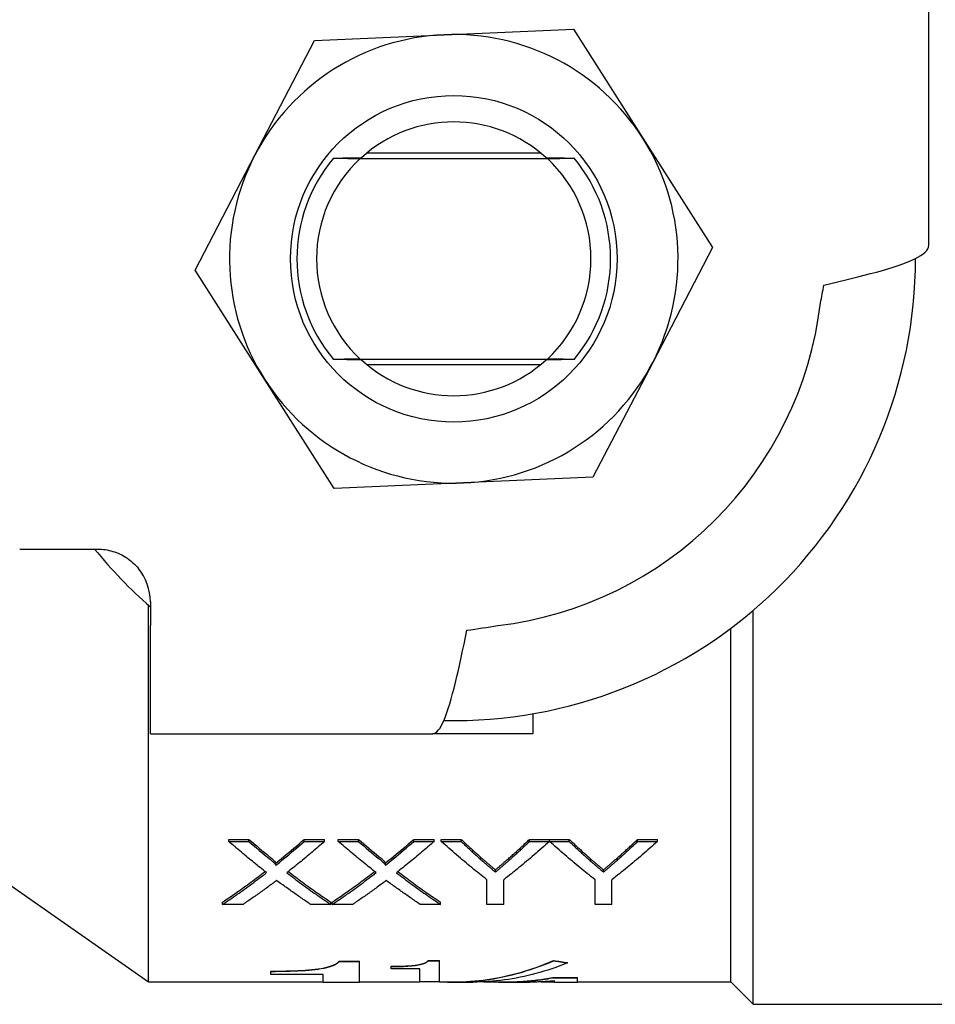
# Model space of a CAD drawing. Header units: millimetres. Extents: x 64 to 3509, y -40 to 420.
# Tile 9 of 12: x 312 to 347, y 362 to 399. Entities that reach past the tile are written whole.
import ezdxf

# ---------------------------------------------------------------- set-up
doc = ezdxf.new("R2010")
doc.units = ezdxf.units.MM
doc.layers.add('DETAIL', color=2, linetype='Continuous')

msp = doc.modelspace()

# ---------------------------------------------------------------- linework, layer by layer
at = {"layer": 'DETAIL'}
for p, q in [((346.322, 390.432), (346.322, 400.934)), ((327.953, 398.426), (332.856, 398.639)), ((332.856, 398.639), (335.492, 394.499)), ((320.783, 393.86), (323.05, 398.212)), ((323.05, 398.212), (327.953, 398.426)), ((335.492, 394.499), (338.128, 390.36)), ((318.517, 389.507), (320.783, 393.86)), ((324.773, 393.734), (331.872, 393.734)), ((331.626, 393.934), (325.018, 393.934)), ((338.128, 390.36), (335.861, 386.007)), ((321.153, 385.368), (318.517, 389.507)), ((324.773, 386.134), (331.872, 386.134)), ((325.018, 385.934), (331.626, 385.934)), ((335.861, 386.007), (333.595, 381.655)), ((323.789, 381.228), (321.153, 385.368)), ((328.692, 381.442), (323.789, 381.228)), ((333.595, 381.655), (328.692, 381.442)), ((311.871, 378.934), (314.822, 378.934)), ((316.822, 376.934), (316.822, 376.034)), ((316.749, 362.534), (316.749, 376.807)), ((339.672, 361.684), (339.672, 376.613)), ((316.822, 371.934), (316.822, 376.034)), ((338.822, 362.534), (338.822, 375.934)), ((331.322, 372.693), (331.322, 371.934)), ((316.822, 371.934), (327.518, 371.934)), ((331.322, 371.934), (327.518, 371.934)), ((319.794, 367.854), (319.794, 367.935)), ((319.794, 367.935), (320.558, 367.935)), ((320.558, 367.854), (320.558, 367.935)), ((322.653, 367.854), (322.653, 367.935)), ((322.653, 367.935), (323.428, 367.935)), ((323.428, 367.854), (323.428, 367.935)), ((323.947, 367.854), (323.947, 367.935)), ((323.947, 367.935), (324.712, 367.935)), ((324.712, 367.854), (324.712, 367.935)), ((326.807, 367.854), (326.807, 367.935)), ((326.807, 367.935), (327.582, 367.935)), ((327.582, 367.854), (327.582, 367.935)), ((327.85, 367.854), (327.85, 367.935)), ((327.85, 367.935), (328.601, 367.935)), ((328.601, 367.854), (328.601, 367.935)), ((331.195, 367.854), (331.195, 367.935)), ((331.195, 367.935), (331.946, 367.935)), ((331.946, 367.854), (331.946, 367.935)), ((331.956, 367.854), (331.956, 367.935)), ((331.956, 367.935), (332.697, 367.935)), ((332.697, 367.854), (332.697, 367.935)), ((335.291, 367.854), (335.291, 367.935)), ((335.291, 367.935), (336.042, 367.935)), ((336.042, 367.854), (336.042, 367.935)), ((319.794, 367.854), (320.558, 367.854)), ((322.653, 367.854), (323.428, 367.854)), ((323.947, 367.854), (324.712, 367.854)), ((326.807, 367.854), (327.582, 367.854)), ((327.85, 367.854), (328.601, 367.854)), ((331.195, 367.854), (331.946, 367.854)), ((331.956, 367.854), (332.697, 367.854)), ((335.291, 367.854), (336.042, 367.854)), ((321.577, 366.953), (321.577, 367.036)), ((325.73, 366.953), (325.73, 367.036)), ((329.899, 366.693), (329.899, 366.778)), ((333.995, 366.693), (333.995, 366.778)), ((310.822, 366.684), (316.749, 362.534)), ((329.58, 365.471), (329.58, 366.404)), ((330.215, 365.471), (330.215, 366.404)), ((333.677, 365.471), (333.677, 366.404)), ((334.311, 365.471), (334.311, 366.404)), ((319.563, 365.471), (319.563, 365.56)), ((320.337, 365.471), (319.563, 365.471)), ((323.659, 365.471), (322.894, 365.471)), ((323.659, 365.471), (323.659, 365.56)), ((323.717, 365.471), (323.717, 365.56)), ((324.491, 365.471), (323.717, 365.471)), ((327.813, 365.471), (327.047, 365.471)), ((327.813, 365.471), (327.813, 365.56)), ((330.215, 365.471), (329.58, 365.471)), ((334.311, 365.471), (333.677, 365.471)), ((323.984, 363.308), (323.984, 363.318)), ((323.984, 363.318), (324.748, 363.318)), ((323.984, 363.308), (324.748, 363.308)), ((324.748, 363.308), (324.748, 363.318)), ((324.748, 362.524), (324.748, 363.308)), ((325.947, 363.113), (325.947, 363.123)), ((325.947, 363.03), (325.947, 363.113)), ((327.363, 363.337), (327.363, 363.347)), ((327.363, 363.347), (327.78, 363.347)), ((327.363, 363.337), (327.78, 363.337)), ((327.78, 363.337), (327.78, 363.347)), ((327.78, 362.53), (327.78, 363.337)), ((332.107, 363.333), (332.107, 363.342)), ((332.635, 363.254), (332.635, 363.264)), ((321.387, 362.932), (321.387, 362.942)), ((321.387, 362.811), (321.387, 362.932)), ((323.373, 362.811), (321.387, 362.811)), ((323.373, 362.524), (323.373, 362.811)), ((327.03, 363.03), (325.947, 363.03)), ((327.03, 362.53), (327.03, 363.03)), ((332.072, 362.686), (332.072, 362.696)), ((332.072, 362.696), (333.017, 362.696)), ((332.072, 362.686), (333.017, 362.686)), ((333.017, 362.686), (333.017, 362.696)), ((333.017, 362.524), (333.017, 362.686)), ((316.749, 362.534), (323.373, 362.534)), ((323.373, 362.524), (324.748, 362.524)), ((324.748, 362.534), (327.03, 362.534)), ((327.78, 362.53), (327.03, 362.53)), ((327.78, 362.534), (328.329, 362.534)), ((328.329, 362.524), (329.045, 362.524)), ((329.464, 362.534), (330.278, 362.534)), ((330.278, 362.524), (331.187, 362.524)), ((331.234, 362.57), (331.234, 362.57)), ((331.632, 362.534), (332.142, 362.534)), ((332.142, 362.524), (332.142, 362.57)), ((332.142, 362.524), (333.017, 362.524)), ((333.017, 362.534), (338.822, 362.534)), ((338.822, 362.534), (339.672, 361.684)), ((339.672, 361.684), (346.822, 361.684))]:
    msp.add_line(p, q, dxfattribs=at)
at = {"layer": 'DETAIL', "flags": 128}
for points in [[(323.764, 393.748), (323.811, 393.749), (323.858, 393.75), (323.904, 393.751), (323.951, 393.751), (323.997, 393.752), (324.042, 393.753), (324.088, 393.753), (324.133, 393.754), (324.178, 393.755), (324.222, 393.755), (324.267, 393.756), (324.311, 393.756), (324.355, 393.757), (324.398, 393.758), (324.442, 393.758), (324.485, 393.759), (324.528, 393.76), (324.571, 393.76), (324.613, 393.761), (324.656, 393.761), (324.698, 393.762), (324.74, 393.762), (324.781, 393.763), (324.823, 393.764)], [(323.764, 393.748), (323.805, 393.748), (323.847, 393.747), (323.888, 393.747), (323.929, 393.746), (323.971, 393.745), (324.013, 393.745), (324.054, 393.744), (324.096, 393.743), (324.138, 393.743), (324.179, 393.742), (324.221, 393.741), (324.263, 393.741), (324.305, 393.74), (324.347, 393.74), (324.39, 393.739), (324.432, 393.738), (324.474, 393.738), (324.517, 393.737), (324.559, 393.737), (324.602, 393.736), (324.644, 393.735), (324.687, 393.735), (324.73, 393.734), (324.773, 393.734)], [(331.822, 393.764), (331.863, 393.763), (331.905, 393.762), (331.947, 393.762), (331.989, 393.761), (332.031, 393.761), (332.074, 393.76), (332.117, 393.76), (332.16, 393.759), (332.203, 393.758), (332.246, 393.758), (332.29, 393.757), (332.334, 393.756), (332.378, 393.756), (332.422, 393.755), (332.467, 393.755), (332.512, 393.754), (332.557, 393.753), (332.602, 393.753), (332.648, 393.752), (332.694, 393.751), (332.74, 393.751), (332.787, 393.75), (332.833, 393.749), (332.881, 393.748)], [(331.872, 393.734), (331.915, 393.734), (331.958, 393.735), (332, 393.735), (332.043, 393.736), (332.086, 393.737), (332.128, 393.737), (332.17, 393.738), (332.213, 393.738), (332.255, 393.739), (332.297, 393.74), (332.339, 393.74), (332.381, 393.741), (332.423, 393.741), (332.465, 393.742), (332.507, 393.743), (332.549, 393.743), (332.59, 393.744), (332.632, 393.745), (332.674, 393.745), (332.715, 393.746), (332.757, 393.747), (332.798, 393.747), (332.839, 393.748), (332.881, 393.748)], [(342.348, 388.934), (342.61, 388.996), (342.871, 389.058), (343.129, 389.121), (343.384, 389.183), (343.634, 389.246), (343.878, 389.308), (344.115, 389.371), (344.344, 389.433), (344.565, 389.495), (344.776, 389.558), (344.976, 389.62), (345.165, 389.683), (345.342, 389.745), (345.506, 389.807), (345.657, 389.87), (345.794, 389.932), (345.915, 389.995), (346.022, 390.057), (346.113, 390.12), (346.188, 390.182), (346.246, 390.244), (346.288, 390.307), (346.314, 390.369), (346.322, 390.432)], [(324.773, 386.134), (324.73, 386.133), (324.687, 386.132), (324.644, 386.132), (324.602, 386.131), (324.559, 386.131), (324.517, 386.13), (324.474, 386.129), (324.432, 386.129), (324.39, 386.128), (324.347, 386.128), (324.305, 386.127), (324.263, 386.126), (324.221, 386.126), (324.179, 386.125), (324.138, 386.124), (324.096, 386.124), (324.054, 386.123), (324.013, 386.123), (323.971, 386.122), (323.929, 386.121), (323.888, 386.121), (323.847, 386.12), (323.805, 386.119), (323.764, 386.119)], [(324.823, 386.104), (324.781, 386.104), (324.74, 386.105), (324.698, 386.105), (324.656, 386.106), (324.613, 386.106), (324.571, 386.107), (324.528, 386.108), (324.485, 386.108), (324.442, 386.109), (324.398, 386.109), (324.355, 386.11), (324.311, 386.111), (324.267, 386.111), (324.222, 386.112), (324.178, 386.113), (324.133, 386.113), (324.088, 386.114), (324.042, 386.115), (323.997, 386.115), (323.951, 386.116), (323.904, 386.117), (323.858, 386.117), (323.811, 386.118), (323.764, 386.119)], [(332.881, 386.119), (332.833, 386.118), (332.787, 386.117), (332.74, 386.117), (332.694, 386.116), (332.648, 386.115), (332.602, 386.115), (332.557, 386.114), (332.512, 386.113), (332.467, 386.113), (332.422, 386.112), (332.378, 386.111), (332.334, 386.111), (332.29, 386.11), (332.246, 386.109), (332.203, 386.109), (332.16, 386.108), (332.117, 386.108), (332.074, 386.107), (332.031, 386.106), (331.989, 386.106), (331.947, 386.105), (331.905, 386.105), (331.863, 386.104), (331.822, 386.104)], [(332.881, 386.119), (332.839, 386.119), (332.798, 386.12), (332.757, 386.121), (332.715, 386.121), (332.674, 386.122), (332.632, 386.123), (332.59, 386.123), (332.549, 386.124), (332.507, 386.124), (332.465, 386.125), (332.423, 386.126), (332.381, 386.126), (332.339, 386.127), (332.297, 386.128), (332.255, 386.128), (332.213, 386.129), (332.17, 386.129), (332.128, 386.13), (332.086, 386.131), (332.043, 386.131), (332, 386.132), (331.958, 386.132), (331.915, 386.133), (331.872, 386.134)], [(314.822, 378.934), (314.895, 378.932), (314.968, 378.928), (315.041, 378.921), (315.114, 378.912), (315.186, 378.9), (315.258, 378.885), (315.329, 378.868), (315.4, 378.848), (315.469, 378.825), (315.539, 378.8), (315.607, 378.773), (315.674, 378.743), (315.74, 378.71), (315.805, 378.675), (315.869, 378.638), (315.931, 378.598), (315.992, 378.556), (316.051, 378.512), (316.109, 378.465), (316.165, 378.416), (316.219, 378.365), (316.271, 378.312), (316.322, 378.257), (316.37, 378.2)], [(327.518, 371.934), (327.573, 371.942), (327.627, 371.967), (327.681, 372.008), (327.736, 372.066), (327.79, 372.139), (327.844, 372.229), (327.899, 372.334), (327.953, 372.454), (328.007, 372.588), (328.062, 372.736), (328.116, 372.898), (328.17, 373.072), (328.225, 373.259), (328.279, 373.456), (328.333, 373.664), (328.388, 373.882), (328.442, 374.108), (328.496, 374.342), (328.551, 374.583), (328.605, 374.83), (328.659, 375.082), (328.714, 375.337), (328.768, 375.596), (328.822, 375.856)], [(328.601, 367.935), (328.637, 367.901), (328.673, 367.867), (328.71, 367.833), (328.746, 367.799), (328.782, 367.765), (328.819, 367.731), (328.855, 367.698), (328.891, 367.664), (328.928, 367.631), (328.964, 367.598), (329.001, 367.565), (329.037, 367.532), (329.073, 367.499), (329.11, 367.466), (329.146, 367.433), (329.182, 367.4), (329.219, 367.368), (329.255, 367.335), (329.291, 367.303), (329.328, 367.271), (329.364, 367.239), (329.4, 367.207), (329.437, 367.175), (329.473, 367.143)], [(330.357, 367.171), (330.392, 367.202), (330.426, 367.233), (330.461, 367.264), (330.496, 367.295), (330.531, 367.326), (330.566, 367.357), (330.601, 367.388), (330.636, 367.42), (330.671, 367.451), (330.706, 367.483), (330.741, 367.515), (330.776, 367.546), (330.811, 367.578), (330.846, 367.61), (330.881, 367.642), (330.916, 367.674), (330.95, 367.707), (330.985, 367.739), (331.02, 367.771), (331.055, 367.804), (331.09, 367.836), (331.125, 367.869), (331.16, 367.902), (331.195, 367.935)], [(332.697, 367.935), (332.733, 367.901), (332.769, 367.867), (332.806, 367.833), (332.842, 367.799), (332.879, 367.765), (332.915, 367.731), (332.951, 367.698), (332.988, 367.664), (333.024, 367.631), (333.06, 367.598), (333.097, 367.565), (333.133, 367.532), (333.169, 367.499), (333.206, 367.466), (333.242, 367.433), (333.278, 367.4), (333.315, 367.368), (333.351, 367.335), (333.388, 367.303), (333.424, 367.271), (333.46, 367.239), (333.497, 367.207), (333.533, 367.175), (333.569, 367.143)], [(334.453, 367.171), (334.488, 367.202), (334.523, 367.233), (334.558, 367.264), (334.592, 367.295), (334.627, 367.326), (334.662, 367.357), (334.697, 367.388), (334.732, 367.42), (334.767, 367.451), (334.802, 367.483), (334.837, 367.515), (334.872, 367.546), (334.907, 367.578), (334.942, 367.61), (334.977, 367.642), (335.012, 367.674), (335.047, 367.707), (335.082, 367.739), (335.116, 367.771), (335.151, 367.804), (335.186, 367.836), (335.221, 367.869), (335.256, 367.902), (335.291, 367.935)], [(321.226, 366.675), (321.166, 366.722), (321.107, 366.769), (321.047, 366.816), (320.987, 366.863), (320.927, 366.91), (320.868, 366.958), (320.808, 367.006), (320.748, 367.054), (320.689, 367.102), (320.629, 367.151), (320.569, 367.2), (320.51, 367.249), (320.45, 367.298), (320.39, 367.347), (320.331, 367.397), (320.271, 367.447), (320.211, 367.497), (320.152, 367.547), (320.092, 367.598), (320.032, 367.649), (319.973, 367.7), (319.913, 367.751), (319.853, 367.803), (319.794, 367.854)], [(323.428, 367.854), (323.368, 367.802), (323.309, 367.751), (323.249, 367.699), (323.189, 367.648), (323.13, 367.597), (323.07, 367.546), (323.01, 367.496), (322.951, 367.446), (322.891, 367.395), (322.831, 367.346), (322.772, 367.296), (322.712, 367.246), (322.652, 367.197), (322.593, 367.148), (322.533, 367.1), (322.473, 367.051), (322.414, 367.003), (322.354, 366.955), (322.294, 366.907), (322.234, 366.859), (322.175, 366.812), (322.115, 366.765), (322.055, 366.718), (321.996, 366.671)], [(325.38, 366.675), (325.32, 366.722), (325.26, 366.769), (325.201, 366.816), (325.141, 366.863), (325.081, 366.91), (325.022, 366.958), (324.962, 367.006), (324.902, 367.054), (324.843, 367.102), (324.783, 367.151), (324.723, 367.2), (324.664, 367.249), (324.604, 367.298), (324.544, 367.347), (324.485, 367.397), (324.425, 367.447), (324.365, 367.497), (324.305, 367.547), (324.246, 367.598), (324.186, 367.649), (324.126, 367.7), (324.067, 367.751), (324.007, 367.803), (323.947, 367.854)], [(327.582, 367.854), (327.522, 367.802), (327.463, 367.751), (327.403, 367.699), (327.343, 367.648), (327.284, 367.597), (327.224, 367.546), (327.164, 367.496), (327.105, 367.446), (327.045, 367.395), (326.985, 367.346), (326.925, 367.296), (326.866, 367.246), (326.806, 367.197), (326.746, 367.148), (326.687, 367.1), (326.627, 367.051), (326.567, 367.003), (326.508, 366.955), (326.448, 366.907), (326.388, 366.859), (326.329, 366.812), (326.269, 366.765), (326.209, 366.718), (326.15, 366.671)], [(329.58, 366.404), (329.508, 366.46), (329.436, 366.517), (329.364, 366.574), (329.292, 366.631), (329.22, 366.689), (329.148, 366.747), (329.076, 366.806), (329.004, 366.865), (328.931, 366.924), (328.859, 366.983), (328.787, 367.043), (328.715, 367.104), (328.643, 367.164), (328.571, 367.225), (328.499, 367.287), (328.427, 367.348), (328.355, 367.41), (328.282, 367.473), (328.21, 367.535), (328.138, 367.599), (328.066, 367.662), (327.994, 367.726), (327.922, 367.79), (327.85, 367.854)], [(328.601, 367.854), (328.637, 367.82), (328.673, 367.786), (328.71, 367.752), (328.746, 367.718), (328.782, 367.684), (328.819, 367.65), (328.855, 367.617), (328.891, 367.583), (328.928, 367.55), (328.964, 367.516), (329.001, 367.483), (329.037, 367.45), (329.073, 367.417), (329.11, 367.384), (329.146, 367.351), (329.182, 367.318), (329.219, 367.285), (329.255, 367.253), (329.291, 367.22), (329.328, 367.188), (329.364, 367.156), (329.4, 367.124), (329.437, 367.091), (329.473, 367.059)], [(331.946, 367.854), (331.874, 367.79), (331.802, 367.726), (331.73, 367.662), (331.657, 367.599), (331.585, 367.535), (331.513, 367.473), (331.441, 367.41), (331.369, 367.348), (331.297, 367.287), (331.225, 367.225), (331.153, 367.164), (331.08, 367.104), (331.008, 367.043), (330.936, 366.983), (330.864, 366.924), (330.792, 366.865), (330.72, 366.806), (330.648, 366.747), (330.576, 366.689), (330.504, 366.631), (330.431, 366.574), (330.359, 366.517), (330.287, 366.46), (330.215, 366.404)], [(330.357, 367.088), (330.392, 367.119), (330.426, 367.15), (330.461, 367.181), (330.496, 367.212), (330.531, 367.243), (330.566, 367.275), (330.601, 367.306), (330.636, 367.338), (330.671, 367.369), (330.706, 367.401), (330.741, 367.433), (330.776, 367.465), (330.811, 367.497), (330.846, 367.529), (330.881, 367.561), (330.916, 367.593), (330.95, 367.625), (330.985, 367.658), (331.02, 367.69), (331.055, 367.723), (331.09, 367.756), (331.125, 367.789), (331.16, 367.821), (331.195, 367.854)], [(333.677, 366.404), (333.605, 366.46), (333.533, 366.517), (333.462, 366.574), (333.39, 366.631), (333.318, 366.689), (333.246, 366.747), (333.175, 366.806), (333.103, 366.865), (333.031, 366.924), (332.96, 366.983), (332.888, 367.043), (332.816, 367.104), (332.745, 367.164), (332.673, 367.225), (332.601, 367.287), (332.529, 367.348), (332.458, 367.41), (332.386, 367.473), (332.314, 367.535), (332.243, 367.599), (332.171, 367.662), (332.099, 367.726), (332.028, 367.79), (331.956, 367.854)], [(332.697, 367.854), (332.733, 367.82), (332.769, 367.786), (332.806, 367.752), (332.842, 367.718), (332.879, 367.684), (332.915, 367.65), (332.951, 367.617), (332.988, 367.583), (333.024, 367.55), (333.06, 367.516), (333.097, 367.483), (333.133, 367.45), (333.169, 367.417), (333.206, 367.384), (333.242, 367.351), (333.278, 367.318), (333.315, 367.285), (333.351, 367.253), (333.388, 367.22), (333.424, 367.188), (333.46, 367.156), (333.497, 367.124), (333.533, 367.091), (333.569, 367.059)], [(336.042, 367.854), (335.97, 367.79), (335.898, 367.726), (335.826, 367.662), (335.754, 367.599), (335.681, 367.535), (335.609, 367.473), (335.537, 367.41), (335.465, 367.348), (335.393, 367.287), (335.321, 367.225), (335.249, 367.164), (335.177, 367.104), (335.105, 367.043), (335.032, 366.983), (334.96, 366.924), (334.888, 366.865), (334.816, 366.806), (334.744, 366.747), (334.672, 366.689), (334.6, 366.631), (334.528, 366.574), (334.455, 366.517), (334.383, 366.46), (334.311, 366.404)], [(334.453, 367.088), (334.488, 367.119), (334.523, 367.15), (334.558, 367.181), (334.592, 367.212), (334.627, 367.243), (334.662, 367.275), (334.697, 367.306), (334.732, 367.338), (334.767, 367.369), (334.802, 367.401), (334.837, 367.433), (334.872, 367.465), (334.907, 367.497), (334.942, 367.529), (334.977, 367.561), (335.012, 367.593), (335.047, 367.625), (335.082, 367.658), (335.116, 367.69), (335.151, 367.723), (335.186, 367.756), (335.221, 367.789), (335.256, 367.821), (335.291, 367.854)], [(321.343, 367.275), (321.359, 367.262), (321.374, 367.249), (321.388, 367.237), (321.401, 367.226), (321.413, 367.216), (321.425, 367.206), (321.436, 367.196), (321.446, 367.188), (321.455, 367.18), (321.462, 367.174), (321.468, 367.169), (321.478, 367.159), (321.491, 367.147), (321.503, 367.136), (321.514, 367.126), (321.524, 367.116), (321.533, 367.107), (321.541, 367.098), (321.548, 367.09), (321.556, 367.081), (321.563, 367.072), (321.57, 367.061), (321.575, 367.05), (321.577, 367.036)], [(321.343, 367.192), (321.359, 367.179), (321.374, 367.166), (321.388, 367.155), (321.401, 367.143), (321.413, 367.133), (321.425, 367.123), (321.436, 367.113), (321.446, 367.105), (321.455, 367.097), (321.464, 367.089), (321.471, 367.082), (321.478, 367.076), (321.491, 367.064), (321.503, 367.053), (321.514, 367.042), (321.524, 367.033), (321.532, 367.024), (321.539, 367.017), (321.55, 367.005), (321.558, 366.994), (321.565, 366.986), (321.572, 366.974), (321.575, 366.965), (321.577, 366.953)], [(325.497, 367.275), (325.513, 367.262), (325.527, 367.249), (325.542, 367.237), (325.555, 367.226), (325.567, 367.216), (325.579, 367.206), (325.59, 367.196), (325.6, 367.188), (325.609, 367.18), (325.616, 367.174), (325.622, 367.169), (325.632, 367.159), (325.645, 367.147), (325.657, 367.136), (325.668, 367.126), (325.677, 367.116), (325.686, 367.107), (325.695, 367.098), (325.702, 367.09), (325.71, 367.081), (325.717, 367.072), (325.724, 367.061), (325.729, 367.05), (325.73, 367.036)], [(325.497, 367.192), (325.513, 367.179), (325.527, 367.166), (325.542, 367.155), (325.555, 367.143), (325.567, 367.133), (325.579, 367.123), (325.59, 367.113), (325.6, 367.105), (325.609, 367.097), (325.617, 367.089), (325.625, 367.082), (325.632, 367.076), (325.645, 367.064), (325.657, 367.053), (325.668, 367.042), (325.677, 367.033), (325.686, 367.024), (325.693, 367.017), (325.704, 367.005), (325.712, 366.994), (325.719, 366.986), (325.726, 366.974), (325.729, 366.965), (325.73, 366.953)], [(329.473, 367.143), (329.497, 367.122), (329.521, 367.101), (329.544, 367.081), (329.566, 367.062), (329.588, 367.043), (329.61, 367.024), (329.631, 367.007), (329.651, 366.989), (329.67, 366.972), (329.69, 366.956), (329.708, 366.94), (329.726, 366.925), (329.744, 366.91), (329.761, 366.895), (329.777, 366.881), (329.793, 366.868), (329.808, 366.855), (329.822, 366.842), (329.837, 366.83), (329.85, 366.819), (329.863, 366.808), (329.876, 366.797), (329.887, 366.787), (329.899, 366.778)], [(329.899, 366.778), (329.915, 366.791), (329.932, 366.805), (329.949, 366.82), (329.966, 366.834), (329.983, 366.849), (330.001, 366.864), (330.019, 366.879), (330.037, 366.894), (330.055, 366.91), (330.073, 366.925), (330.092, 366.941), (330.111, 366.958), (330.13, 366.974), (330.15, 366.991), (330.169, 367.008), (330.189, 367.025), (330.209, 367.043), (330.23, 367.06), (330.25, 367.078), (330.271, 367.096), (330.292, 367.115), (330.313, 367.133), (330.335, 367.152), (330.357, 367.171)], [(333.569, 367.143), (333.594, 367.122), (333.617, 367.101), (333.64, 367.081), (333.663, 367.062), (333.685, 367.043), (333.706, 367.024), (333.727, 367.007), (333.747, 366.989), (333.767, 366.972), (333.786, 366.956), (333.804, 366.94), (333.822, 366.925), (333.84, 366.91), (333.857, 366.895), (333.873, 366.881), (333.889, 366.868), (333.904, 366.855), (333.919, 366.842), (333.933, 366.83), (333.946, 366.819), (333.959, 366.808), (333.972, 366.797), (333.984, 366.787), (333.995, 366.778)], [(333.995, 366.778), (334.011, 366.791), (334.028, 366.805), (334.045, 366.82), (334.062, 366.834), (334.079, 366.849), (334.097, 366.864), (334.115, 366.879), (334.133, 366.894), (334.151, 366.91), (334.17, 366.925), (334.188, 366.941), (334.207, 366.958), (334.227, 366.974), (334.246, 366.991), (334.266, 367.008), (334.285, 367.025), (334.306, 367.043), (334.326, 367.06), (334.346, 367.078), (334.367, 367.096), (334.388, 367.115), (334.41, 367.133), (334.431, 367.152), (334.453, 367.171)], [(329.473, 367.059), (329.497, 367.038), (329.521, 367.018), (329.544, 366.998), (329.566, 366.978), (329.588, 366.959), (329.61, 366.941), (329.631, 366.923), (329.651, 366.905), (329.67, 366.888), (329.69, 366.872), (329.708, 366.856), (329.726, 366.841), (329.744, 366.826), (329.761, 366.811), (329.777, 366.797), (329.793, 366.784), (329.808, 366.771), (329.822, 366.758), (329.837, 366.746), (329.85, 366.735), (329.863, 366.724), (329.876, 366.713), (329.887, 366.703), (329.899, 366.693)], [(329.899, 366.693), (329.915, 366.707), (329.932, 366.721), (329.949, 366.735), (329.966, 366.75), (329.983, 366.765), (330.001, 366.779), (330.019, 366.795), (330.037, 366.81), (330.055, 366.826), (330.073, 366.841), (330.092, 366.858), (330.111, 366.874), (330.13, 366.89), (330.15, 366.907), (330.169, 366.924), (330.189, 366.941), (330.209, 366.959), (330.23, 366.977), (330.25, 366.995), (330.271, 367.013), (330.292, 367.031), (330.313, 367.05), (330.335, 367.069), (330.357, 367.088)], [(333.569, 367.059), (333.594, 367.038), (333.617, 367.018), (333.64, 366.998), (333.663, 366.978), (333.685, 366.959), (333.706, 366.941), (333.727, 366.923), (333.747, 366.905), (333.767, 366.888), (333.786, 366.872), (333.804, 366.856), (333.822, 366.841), (333.84, 366.826), (333.857, 366.811), (333.873, 366.797), (333.889, 366.784), (333.904, 366.771), (333.919, 366.758), (333.933, 366.746), (333.946, 366.735), (333.959, 366.724), (333.972, 366.713), (333.984, 366.703), (333.995, 366.693)], [(333.995, 366.693), (334.011, 366.707), (334.028, 366.721), (334.045, 366.735), (334.062, 366.75), (334.079, 366.765), (334.097, 366.779), (334.115, 366.795), (334.133, 366.81), (334.151, 366.826), (334.17, 366.841), (334.188, 366.858), (334.207, 366.874), (334.227, 366.89), (334.246, 366.907), (334.266, 366.924), (334.285, 366.941), (334.306, 366.959), (334.326, 366.977), (334.346, 366.995), (334.367, 367.013), (334.388, 367.031), (334.41, 367.05), (334.431, 367.069), (334.453, 367.088)], [(319.563, 365.56), (319.63, 365.605), (319.697, 365.65), (319.764, 365.695), (319.831, 365.741), (319.898, 365.787), (319.965, 365.833), (320.032, 365.88), (320.099, 365.927), (320.166, 365.974), (320.233, 366.021), (320.3, 366.069), (320.367, 366.117), (320.434, 366.166), (320.501, 366.214), (320.568, 366.263), (320.635, 366.313), (320.702, 366.362), (320.769, 366.412), (320.836, 366.462), (320.903, 366.513), (320.97, 366.564), (321.037, 366.615), (321.104, 366.666), (321.171, 366.718)], [(319.563, 365.471), (319.632, 365.518), (319.701, 365.564), (319.771, 365.611), (319.84, 365.659), (319.909, 365.707), (319.979, 365.755), (320.048, 365.803), (320.117, 365.852), (320.186, 365.901), (320.256, 365.95), (320.325, 366), (320.394, 366.05), (320.464, 366.1), (320.533, 366.151), (320.602, 366.202), (320.672, 366.253), (320.741, 366.305), (320.81, 366.357), (320.879, 366.409), (320.949, 366.462), (321.018, 366.515), (321.087, 366.568), (321.157, 366.621), (321.226, 366.675)], [(321.996, 366.671), (322.065, 366.618), (322.134, 366.564), (322.204, 366.511), (322.273, 366.459), (322.342, 366.406), (322.412, 366.354), (322.481, 366.302), (322.55, 366.251), (322.619, 366.2), (322.689, 366.149), (322.758, 366.098), (322.827, 366.048), (322.897, 365.998), (322.966, 365.949), (323.035, 365.899), (323.105, 365.851), (323.174, 365.802), (323.243, 365.754), (323.312, 365.706), (323.382, 365.658), (323.451, 365.611), (323.52, 365.564), (323.59, 365.517), (323.659, 365.471)], [(322.05, 366.714), (322.117, 366.663), (322.184, 366.611), (322.251, 366.56), (322.318, 366.51), (322.385, 366.459), (322.452, 366.409), (322.519, 366.36), (322.586, 366.31), (322.653, 366.261), (322.72, 366.212), (322.788, 366.164), (322.855, 366.115), (322.922, 366.067), (322.989, 366.02), (323.056, 365.973), (323.123, 365.925), (323.19, 365.879), (323.257, 365.832), (323.324, 365.786), (323.391, 365.74), (323.458, 365.695), (323.525, 365.65), (323.592, 365.605), (323.659, 365.56)], [(323.717, 365.56), (323.784, 365.605), (323.851, 365.65), (323.918, 365.695), (323.985, 365.741), (324.052, 365.787), (324.119, 365.833), (324.186, 365.88), (324.253, 365.927), (324.32, 365.974), (324.387, 366.021), (324.454, 366.069), (324.521, 366.117), (324.588, 366.166), (324.655, 366.214), (324.722, 366.263), (324.789, 366.313), (324.856, 366.362), (324.923, 366.412), (324.99, 366.462), (325.057, 366.513), (325.124, 366.564), (325.191, 366.615), (325.258, 366.666), (325.325, 366.718)], [(323.717, 365.471), (323.786, 365.518), (323.855, 365.564), (323.924, 365.611), (323.994, 365.659), (324.063, 365.707), (324.132, 365.755), (324.202, 365.803), (324.271, 365.852), (324.34, 365.901), (324.41, 365.95), (324.479, 366), (324.548, 366.05), (324.617, 366.1), (324.687, 366.151), (324.756, 366.202), (324.825, 366.253), (324.895, 366.305), (324.964, 366.357), (325.033, 366.409), (325.103, 366.462), (325.172, 366.515), (325.241, 366.568), (325.31, 366.621), (325.38, 366.675)], [(326.15, 366.671), (326.219, 366.618), (326.288, 366.564), (326.357, 366.511), (326.427, 366.459), (326.496, 366.406), (326.565, 366.354), (326.635, 366.302), (326.704, 366.251), (326.773, 366.2), (326.843, 366.149), (326.912, 366.098), (326.981, 366.048), (327.05, 365.998), (327.12, 365.949), (327.189, 365.899), (327.258, 365.851), (327.328, 365.802), (327.397, 365.754), (327.466, 365.706), (327.536, 365.658), (327.605, 365.611), (327.674, 365.564), (327.743, 365.517), (327.813, 365.471)], [(326.204, 366.714), (326.271, 366.663), (326.338, 366.611), (326.405, 366.56), (326.472, 366.51), (326.539, 366.459), (326.606, 366.409), (326.673, 366.36), (326.74, 366.31), (326.807, 366.261), (326.874, 366.212), (326.941, 366.164), (327.008, 366.115), (327.075, 366.067), (327.142, 366.02), (327.209, 365.973), (327.277, 365.925), (327.344, 365.879), (327.411, 365.832), (327.478, 365.786), (327.545, 365.74), (327.612, 365.695), (327.679, 365.65), (327.746, 365.605), (327.813, 365.56)], [(321.402, 366.22), (321.357, 366.187), (321.313, 366.155), (321.269, 366.122), (321.224, 366.09), (321.18, 366.058), (321.136, 366.026), (321.091, 365.994), (321.047, 365.962), (321.002, 365.93), (320.958, 365.899), (320.914, 365.867), (320.869, 365.836), (320.825, 365.805), (320.781, 365.774), (320.736, 365.743), (320.692, 365.712), (320.648, 365.682), (320.603, 365.651), (320.559, 365.621), (320.515, 365.591), (320.47, 365.561), (320.426, 365.531), (320.381, 365.501), (320.337, 365.471)], [(321.614, 366.379), (321.608, 366.375), (321.602, 366.37), (321.596, 366.365), (321.589, 366.36), (321.581, 366.354), (321.572, 366.347), (321.563, 366.341), (321.553, 366.333), (321.543, 366.325), (321.531, 366.317), (321.52, 366.308), (321.507, 366.299), (321.5, 366.294), (321.492, 366.288), (321.484, 366.282), (321.475, 366.275), (321.465, 366.267), (321.454, 366.259), (321.447, 366.254), (321.439, 366.248), (321.43, 366.241), (321.421, 366.235), (321.412, 366.227), (321.402, 366.22)], [(322.894, 365.471), (322.848, 365.502), (322.802, 365.532), (322.757, 365.563), (322.711, 365.594), (322.665, 365.625), (322.62, 365.656), (322.574, 365.687), (322.528, 365.719), (322.483, 365.75), (322.437, 365.782), (322.392, 365.814), (322.346, 365.846), (322.3, 365.878), (322.255, 365.91), (322.209, 365.943), (322.163, 365.975), (322.118, 366.008), (322.072, 366.041), (322.027, 366.074), (321.981, 366.107), (321.935, 366.14), (321.89, 366.174), (321.844, 366.207), (321.798, 366.241)], [(325.556, 366.22), (325.511, 366.187), (325.467, 366.155), (325.422, 366.122), (325.378, 366.09), (325.334, 366.058), (325.289, 366.026), (325.245, 365.994), (325.201, 365.962), (325.156, 365.93), (325.112, 365.899), (325.068, 365.867), (325.023, 365.836), (324.979, 365.805), (324.935, 365.774), (324.89, 365.743), (324.846, 365.712), (324.801, 365.682), (324.757, 365.651), (324.713, 365.621), (324.668, 365.591), (324.624, 365.561), (324.58, 365.531), (324.535, 365.501), (324.491, 365.471)], [(325.767, 366.379), (325.762, 366.375), (325.756, 366.37), (325.75, 366.365), (325.742, 366.36), (325.735, 366.354), (325.726, 366.347), (325.717, 366.341), (325.707, 366.333), (325.696, 366.325), (325.685, 366.317), (325.673, 366.308), (325.661, 366.299), (325.654, 366.294), (325.646, 366.288), (325.638, 366.282), (325.628, 366.275), (325.619, 366.267), (325.608, 366.259), (325.601, 366.254), (325.593, 366.248), (325.584, 366.241), (325.575, 366.235), (325.566, 366.227), (325.556, 366.22)], [(327.047, 365.471), (327.002, 365.502), (326.956, 365.532), (326.911, 365.563), (326.865, 365.594), (326.819, 365.625), (326.774, 365.656), (326.728, 365.687), (326.682, 365.719), (326.637, 365.75), (326.591, 365.782), (326.545, 365.814), (326.5, 365.846), (326.454, 365.878), (326.409, 365.91), (326.363, 365.943), (326.317, 365.975), (326.272, 366.008), (326.226, 366.041), (326.18, 366.074), (326.135, 366.107), (326.089, 366.14), (326.043, 366.174), (325.998, 366.207), (325.952, 366.241)], [(321.387, 362.942), (321.547, 362.943), (321.679, 362.944), (321.825, 362.945), (321.971, 362.948), (322.11, 362.952), (322.258, 362.956), (322.409, 362.963), (322.553, 362.97), (322.69, 362.979), (322.822, 362.989), (322.948, 363), (323.07, 363.013), (323.187, 363.029), (323.3, 363.046), (323.406, 363.066), (323.505, 363.087), (323.595, 363.111), (323.676, 363.136), (323.746, 363.162), (323.808, 363.19), (323.864, 363.221), (323.915, 363.255), (323.947, 363.281), (323.984, 363.318)], [(321.387, 362.932), (321.549, 362.933), (321.68, 362.934), (321.825, 362.936), (321.975, 362.938), (322.119, 362.942), (322.258, 362.947), (322.41, 362.953), (322.555, 362.96), (322.694, 362.969), (322.826, 362.979), (322.951, 362.991), (323.07, 363.004), (323.187, 363.019), (323.3, 363.036), (323.408, 363.056), (323.505, 363.078), (323.594, 363.101), (323.676, 363.126), (323.747, 363.153), (323.808, 363.181), (323.864, 363.211), (323.912, 363.243), (323.947, 363.271), (323.984, 363.308)], [(325.947, 363.123), (326.04, 363.123), (326.117, 363.124), (326.185, 363.125), (326.265, 363.126), (326.341, 363.129), (326.421, 363.132), (326.504, 363.136), (326.583, 363.14), (326.657, 363.146), (326.729, 363.152), (326.798, 363.16), (326.864, 363.168), (326.929, 363.178), (326.992, 363.189), (327.051, 363.201), (327.105, 363.214), (327.153, 363.228), (327.195, 363.243), (327.232, 363.258), (327.266, 363.274), (327.297, 363.292), (327.322, 363.309), (327.342, 363.325), (327.363, 363.347)], [(325.947, 363.113), (326.04, 363.113), (326.12, 363.114), (326.185, 363.115), (326.267, 363.117), (326.346, 363.119), (326.421, 363.122), (326.504, 363.126), (326.584, 363.131), (326.659, 363.136), (326.731, 363.143), (326.8, 363.15), (326.864, 363.158), (326.928, 363.168), (326.99, 363.179), (327.049, 363.191), (327.102, 363.204), (327.15, 363.218), (327.195, 363.233), (327.232, 363.248), (327.266, 363.264), (327.297, 363.282), (327.324, 363.3), (327.343, 363.316), (327.363, 363.337)], [(327.91, 362.534), (328.085, 362.527), (328.26, 362.524), (328.435, 362.524), (328.61, 362.528), (328.784, 362.535), (328.959, 362.546), (329.134, 362.56), (329.309, 362.578), (329.484, 362.6), (329.659, 362.624), (329.834, 362.652), (330.009, 362.684), (330.184, 362.719), (330.358, 362.758), (330.533, 362.8), (330.708, 362.845), (330.883, 362.894), (331.058, 362.947), (331.233, 363.002), (331.408, 363.062), (331.583, 363.124), (331.758, 363.19), (331.932, 363.26), (332.107, 363.333)], [(328.329, 362.534), (328.486, 362.535), (328.644, 362.539), (328.801, 362.546), (328.959, 362.556), (329.116, 362.569), (329.274, 362.584), (329.431, 362.603), (329.589, 362.624), (329.746, 362.648), (329.903, 362.675), (330.061, 362.704), (330.218, 362.737), (330.376, 362.772), (330.533, 362.81), (330.691, 362.851), (330.848, 362.894), (331.005, 362.94), (331.163, 362.99), (331.32, 363.041), (331.478, 363.096), (331.635, 363.153), (331.793, 363.214), (331.95, 363.277), (332.107, 363.342)], [(332.635, 363.254), (332.486, 363.195), (332.336, 363.138), (332.186, 363.084), (332.037, 363.032), (331.887, 362.982), (331.738, 362.936), (331.588, 362.891), (331.438, 362.849), (331.289, 362.81), (331.139, 362.773), (330.99, 362.739), (330.84, 362.707), (330.69, 362.678), (330.541, 362.651), (330.391, 362.627), (330.242, 362.605), (330.092, 362.586), (329.942, 362.569), (329.793, 362.555), (329.643, 362.544), (329.494, 362.535), (329.344, 362.529), (329.194, 362.525), (329.045, 362.524)], [(329.833, 362.534), (329.926, 362.53), (330.019, 362.527), (330.113, 362.525), (330.206, 362.524), (330.299, 362.524), (330.393, 362.524), (330.486, 362.526), (330.579, 362.528), (330.672, 362.531), (330.766, 362.536), (330.859, 362.541), (330.952, 362.547), (331.046, 362.553), (331.139, 362.561), (331.232, 362.569), (331.325, 362.579), (331.419, 362.589), (331.512, 362.6), (331.605, 362.612), (331.699, 362.625), (331.792, 362.639), (331.885, 362.654), (331.978, 362.669), (332.072, 362.686)], [(330.278, 362.534), (330.353, 362.534), (330.428, 362.535), (330.502, 362.536), (330.577, 362.538), (330.652, 362.541), (330.727, 362.544), (330.801, 362.547), (330.876, 362.552), (330.951, 362.556), (331.026, 362.562), (331.1, 362.568), (331.175, 362.574), (331.25, 362.581), (331.324, 362.589), (331.399, 362.597), (331.474, 362.606), (331.549, 362.615), (331.623, 362.625), (331.698, 362.635), (331.773, 362.646), (331.848, 362.658), (331.922, 362.67), (331.997, 362.682), (332.072, 362.696)], [(332.142, 362.57), (332.102, 362.566), (332.062, 362.562), (332.022, 362.559), (331.982, 362.556), (331.943, 362.552), (331.903, 362.549), (331.863, 362.547), (331.823, 362.544), (331.783, 362.542), (331.744, 362.539), (331.704, 362.537), (331.664, 362.535), (331.624, 362.533), (331.584, 362.532), (331.545, 362.53), (331.505, 362.529), (331.465, 362.527), (331.425, 362.526), (331.385, 362.526), (331.346, 362.525), (331.306, 362.524), (331.266, 362.524), (331.226, 362.524), (331.187, 362.524)]]:
    msp.add_lwpolyline(points, dxfattribs=at)
at = {"layer": 'DETAIL'}
msp.add_circle((328.322, 389.934), 6.188, dxfattribs=at)
for centre, radius, start, end in [((328.322, 389.934), 8.5, 92.4907, 152.4907), ((328.322, 389.934), 8.5, 32.4907, 92.4907), ((328.322, 389.934), 5.188, 47.5819, 132.4181), ((328.322, 389.934), 8.5, 332.4907, 32.4907), ((328.322, 389.934), 8.5, 152.4907, 212.4907), ((328.322, 389.934), 5.944, 140.0736, 219.9264), ((328.322, 389.934), 5.2, 133.0491, 226.9509), ((328.322, 389.934), 5.2, 313.0491, 46.9509), ((328.322, 389.934), 5.944, 320.0736, 39.9264), ((328.322, 389.934), 17.5, 268.768, 0.0417), ((328.322, 389.934), 14, 276.8522, 353.1478), ((328.322, 389.934), 5.188, 227.5819, 312.4181), ((328.322, 389.934), 8.5, 272.4907, 332.4907), ((328.322, 389.934), 8.5, 212.4907, 272.4907), ((328.322, 389.934), 17.5, 218.9448, 228.9177), ((314.822, 376.934), 2, 0, 39.295)]:
    msp.add_arc(centre, radius, start, end, dxfattribs=at)
for centre, major_axis, ratio, start_param, end_param in [((340.431, 388.598), (22.295, 119.151), 0.015034, 4.712389, 4.718015), ((329.407, 379.885), (179.682, 27.302), 0.021435, 4.705875, 4.712389), ((320.951, 400.539), (14.983, -37.531), 0.462521, 5.553983, 5.588224), ((322.262, 400.449), (14.888, 37.45), 0.461197, 3.835826, 3.870142), ((325.104, 400.539), (14.983, -37.531), 0.462521, 5.553983, 5.588224), ((326.416, 400.449), (14.888, 37.45), 0.461197, 3.835826, 3.870142), ((320.951, 400.5), (14.956, -37.598), 0.461379, 5.554541, 5.588823), ((322.262, 400.411), (14.86, 37.518), 0.460055, 3.835231, 3.869586), ((325.104, 400.5), (14.956, -37.598), 0.461379, 5.554541, 5.588823), ((326.416, 400.411), (14.86, 37.518), 0.460055, 3.835231, 3.869586), ((321.724, 400.663), (14.364, 37.66), 0.470438, 3.816425, 3.82931), ((321.724, 400.624), (14.337, 37.727), 0.469273, 3.815848, 3.828748), ((325.877, 400.663), (14.364, 37.66), 0.470439, 3.816425, 3.82931), ((325.877, 400.624), (14.337, 37.727), 0.469274, 3.815848, 3.828748), ((321.706, 401.107), (-13.451, 38.208), 0.48679, 2.511456, 2.519506), ((325.86, 401.107), (-13.451, 38.208), 0.48679, 2.511456, 2.519507), ((332.371, 457.264), (33.875, -90.546), 0.822746, 5.853191, 5.85964), ((332.371, 457.24), (33.859, -90.536), 0.822661, 5.85329, 5.859741)]:
    msp.add_ellipse(centre, major_axis=major_axis, ratio=ratio, start_param=start_param, end_param=end_param, dxfattribs=at)

doc.saveas('drawing.dxf')
